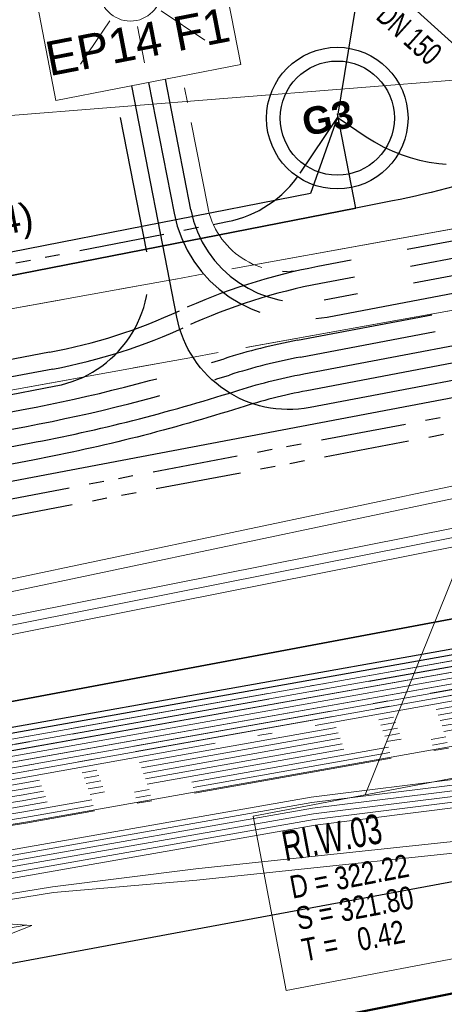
# Model space of a CAD drawing. Extents: x 3503739 to 3504470, y 5375172 to 5375561.
# Tile 75 of 142: x 3504190.17 to 3504193.89, y 5375380.83 to 5375389.45. Entities that reach past the tile are written whole.
import ezdxf

# ---------------------------------------------------------------- set-up
doc = ezdxf.new("R2010")
doc.units = 0
doc.header["$MEASUREMENT"] = 0
for name, pattern in [('2', [3.4, 1.2, -0.5, 1.2, -0.5]), ('202', [2.64, 1.75, -0.38, 0.13, -0.38]), ('237', [1.5, 0.75, -0.18, 0.13, -0.13, 0.13, -0.18]), ('38', [5.5, 4, -0.5, 0.5, -0.5]), ('4', [6, 2.5, -0.5, 2.5, -0.5]), ('85', [2.7501, 2.0001, -0.25, 0.25, -0.25])]:
    doc.linetypes.add(name, pattern=pattern)
for name, color, linetype in [('1WB_LICHT_KSR', 7, 'Continuous'), ('4WB_BESTAND_1_BA', 7, 'Continuous'), ('4WB_G_LEITUNG', 7, 'Continuous'), ('4WB_KANALISATION', 7, 'Continuous'), ('4WB_WV_LEITUNG', 7, 'Continuous'), ('4WP_KANCAD', 7, 'Continuous'), ('_4WP_DB_KAB_ABBR', 7, 'Continuous'), ('_4WP_KANCAD', 7, 'Continuous'), ('_4WP_KANCAD-T', 7, 'Continuous'), ('_4WP_LICHT-KSR', 7, 'Continuous'), ('_4WP_LICHT-LAMPE', 7, 'Continuous'), ('_4WP_NEUEGRENZE', 7, 'Continuous'), ('_4WP_STADT_BEW_S', 7, 'Continuous'), ('_4WP_STADT_DATEN', 7, 'Continuous'), ('_4WP_STADT_FTT1', 7, 'Continuous'), ('_4WP_STADT_KLEIN', 7, 'Continuous'), ('_4WP_STADT_LSA', 7, 'Continuous'), ('_4WP_STADT_RESER', 7, 'Continuous'), ('_4WP_STADT_STROM', 7, 'Continuous'), ('BHM_BAUM_NEU', 7, 'Continuous'), ('K_FLURSTUECKE', 7, 'Continuous'), ('ST_KABELQUERSCHN', 7, 'Continuous'), ('V_GEB_UDE', 7, 'Continuous')]:
    doc.layers.add(name, color=color, linetype=linetype)
doc.styles.add('151', font='TXT', dxfattribs={"width": 0.7, "height": 0.2})
doc.styles.add('152', font='TXT', dxfattribs={"width": 0.7, "height": 0.26})
doc.styles.add('153', font='TXT', dxfattribs={"width": 0.8, "height": 0.2})
doc.styles.add('431', font='ARIAL.TTF', dxfattribs={"height": 0.3})
doc.styles.add('546', font='ARIALBD.TTF', dxfattribs={"height": 0.24})
doc.styles.add('55', font='ARIAL.TTF', dxfattribs={"height": 0.24})

# ---------------------------------------------------------------- blocks, each defined once
blk = doc.blocks.new('WP_LP-1020')
at = {"color": 7, "linetype": 'Continuous', "lineweight": 20}
for p, q in [((-0.8253, 0.8253), (0.8253, 0.8253)), ((-0.8253, -0.8253), (-0.8253, 0.8253)), ((0.8253, -0.8253), (0.8253, 0.8253)), ((-0.8253, -0.8253), (0.8253, -0.8253))]:
    blk.add_line(p, q, dxfattribs=at)
at = {"color": 1, "linetype": 'Continuous', "lineweight": 9}
for p, q in [((0, 0.324962), (0, 0.649924)), ((0, 0.649924), (0, 0.324962)), ((-0.554739, 0.55475), (-0.229777, 0.229788)), ((0.229777, 0.229788), (0.554739, 0.55475)), ((0.229777, 0.229788), (0.554739, 0.55475)), ((-0.324962, 0), (-0.649924, 0)), ((-0.324962, 0), (-0.649924, 0)), ((0.324962, 0), (0.649924, 0)), ((-0.229777, -0.229777), (-0.554739, -0.554739)), ((-0.229777, -0.229777), (-0.554739, -0.554739)), ((0.229777, -0.229777), (0.554739, -0.554739)), ((0.229777, -0.229777), (0.554739, -0.554739)), ((0, -0.324962), (0, -0.649924)), ((0, -0.324962), (0, -0.649924))]:
    blk.add_line(p, q, dxfattribs=at)
at = {"color": 7, "linetype": 'Continuous', "lineweight": 20}
blk.add_circle((0, 0), 0.272749, dxfattribs=at)
blk = doc.blocks.new('PFEIL')
at = {"color": 7, "linetype": 'Continuous', "lineweight": 9}
blk.add_line((-0.001996, 0.004989), (-0.001996, 0.975555), dxfattribs=at)
blk.add_lwpolyline([(0.002993, 1), (0.110751, 0.501122), (-0.113245, 0.501122), (0.002993, 1)], dxfattribs=at)

msp = doc.modelspace()

# ---------------------------------------------------------------- linework, layer by layer
at = {"layer": '1WB_LICHT_KSR', "color": 190, "linetype": 'Continuous', "lineweight": 30}
for points in [[(3504211.4824, 5375387.7466), (3504204.0934, 5375386.6366), (3504200.3614, 5375386.0066), (3504198.3854, 5375385.6536), (3504197.5294, 5375385.5016), (3504197.1274, 5375385.4026), (3504196.9034, 5375385.2666), (3504196.1974, 5375384.7666), (3504195.3764, 5375384.1996), (3504194.9284, 5375384.1136), (3504190.0904, 5375383.2516), (3504184.3304, 5375382.3116), (3504178.0604, 5375381.3466), (3504170.8864, 5375379.9966), (3504166.1114, 5375379.2666), (3504160.8294, 5375378.3666), (3504155.1984, 5375377.0766), (3504137.9034, 5375373.7066), (3504132.9824, 5375372.7966), (3504109.3464, 5375368.2866), (3504102.6634, 5375366.9866), (3504097.0254, 5375367.8766), (3504085.0134, 5375369.5566)], [(3504211.4894, 5375387.6976), (3504204.1014, 5375386.5876), (3504200.3694, 5375385.9576), (3504199.8784, 5375385.8696), (3504198.3944, 5375385.6046), (3504197.5394, 5375385.4526), (3504197.1464, 5375385.3556), (3504196.9304, 5375385.2246), (3504196.2264, 5375384.7256), (3504195.3964, 5375384.1526), (3504194.9374, 5375384.0646), (3504190.0984, 5375383.2026), (3504184.3394, 5375382.2626), (3504178.0694, 5375381.2976), (3504170.8944, 5375379.9476), (3504166.1194, 5375379.2176), (3504160.8394, 5375378.3176), (3504155.2094, 5375377.0276), (3504137.9134, 5375373.6576), (3504132.9914, 5375372.7476), (3504109.3554, 5375368.2376)]]:
    msp.add_lwpolyline(points, dxfattribs=at)
at = {"layer": '4WB_BESTAND_1_BA', "color": 116, "linetype": 'Continuous', "lineweight": 9}
for points in [[(3504109.3634, 5375368.1886), (3504133.0004, 5375372.6986), (3504137.9244, 5375373.6086), (3504155.2214, 5375376.9786), (3504160.8964, 5375378.2766), (3504166.1274, 5375379.1696), (3504170.9014, 5375379.8996), (3504178.0794, 5375381.2496), (3504184.3504, 5375382.2146), (3504190.1054, 5375383.1546), (3504194.9464, 5375384.0156), (3504195.4174, 5375384.1056), (3504196.2564, 5375384.6846), (3504196.9564, 5375385.1826), (3504197.1644, 5375385.3076), (3504197.5484, 5375385.4036), (3504198.4034, 5375385.5556), (3504199.8874, 5375385.8206), (3504200.3764, 5375385.9096), (3504204.1094, 5375386.5396), (3504211.4964, 5375387.6496)], [(3504109.3724, 5375368.1396), (3504133.0094, 5375372.6496), (3504137.9344, 5375373.5596), (3504155.2324, 5375376.9296), (3504160.8594, 5375378.2196), (3504166.1354, 5375379.1206), (3504170.9094, 5375379.8506), (3504178.0884, 5375381.2006), (3504184.3594, 5375382.1656), (3504190.1134, 5375383.1056), (3504194.9554, 5375383.9666), (3504195.4374, 5375384.0586), (3504196.2854, 5375384.6436), (3504196.9834, 5375385.1406), (3504197.1834, 5375385.2606), (3504197.5584, 5375385.3546), (3504198.4124, 5375385.5066), (3504199.8964, 5375385.7716), (3504200.3844, 5375385.8606), (3504204.1174, 5375386.4906), (3504211.5034, 5375387.6006)], [(3504161.9564, 5375382.5326), (3504162.6064, 5375378.9646), (3504162.8254, 5375378.6576), (3504163.1634, 5375378.5616), (3504166.1434, 5375379.0716), (3504170.9174, 5375379.8016), (3504178.0974, 5375381.1516), (3504184.3684, 5375382.1166), (3504190.1214, 5375383.0566), (3504194.9644, 5375383.9176), (3504195.4574, 5375384.0116), (3504196.3144, 5375384.6026), (3504197.0104, 5375385.0986), (3504197.2024, 5375385.2136), (3504197.5684, 5375385.3056), (3504198.4214, 5375385.4576), (3504199.9054, 5375385.7226), (3504200.3924, 5375385.8116), (3504204.1254, 5375386.4416), (3504211.5104, 5375387.5516)], [(3504211.5244, 5375387.4516), (3504204.1414, 5375386.3416), (3504200.4104, 5375385.7116), (3504199.9234, 5375385.6246), (3504198.4394, 5375385.3596), (3504197.5904, 5375385.2076), (3504197.2424, 5375385.1216), (3504197.0664, 5375385.0146), (3504196.3704, 5375384.5206), (3504195.4954, 5375383.9176), (3504194.9824, 5375383.8196), (3504190.1394, 5375382.9566), (3504184.3824, 5375382.0166), (3504178.1134, 5375381.0516), (3504170.9354, 5375379.7016), (3504166.1594, 5375378.9716), (3504160.9364, 5375378.0806), (3504155.2634, 5375376.7826), (3504137.9624, 5375373.4126), (3504133.0364, 5375372.5026), (3504109.4014, 5375367.9926)], [(3504211.5314, 5375387.4026), (3504204.1494, 5375386.2926), (3504200.4184, 5375385.6626), (3504199.9324, 5375385.5756), (3504198.4484, 5375385.3106), (3504197.6004, 5375385.1586), (3504197.2614, 5375385.0746), (3504197.0934, 5375384.9726), (3504196.3994, 5375384.4796), (3504195.5154, 5375383.8706), (3504194.9914, 5375383.7706), (3504190.1474, 5375382.9076), (3504184.3914, 5375381.9676), (3504178.1224, 5375381.0026), (3504170.9434, 5375379.6526), (3504166.1674, 5375378.9226), (3504160.8994, 5375378.0236), (3504155.2744, 5375376.7336), (3504137.9724, 5375373.3636), (3504133.0454, 5375372.4536), (3504109.4104, 5375367.9436)], [(3504211.5384, 5375387.3536), (3504204.1574, 5375386.2436), (3504200.4264, 5375385.6136), (3504199.9414, 5375385.5266), (3504198.4574, 5375385.2616), (3504197.6104, 5375385.1096), (3504197.2804, 5375385.0276), (3504197.1204, 5375384.9306), (3504196.4284, 5375384.4386), (3504195.5354, 5375383.8236), (3504195.0004, 5375383.7216), (3504190.1554, 5375382.8586), (3504184.4004, 5375381.9186), (3504178.1314, 5375380.9536), (3504170.9514, 5375379.6036), (3504166.1754, 5375378.8736), (3504163.1534, 5375378.3576), (3504162.7034, 5375378.4836), (3504162.4184, 5375378.8846), (3504161.7604, 5375382.4966), (3504161.9564, 5375382.5326)]]:
    msp.add_lwpolyline(points, dxfattribs=at)
at = {"layer": '4WB_BESTAND_1_BA', "color": 250, "linetype": '202', "lineweight": 20}
for points in [[(3504211.4964, 5375387.6486), (3504204.1094, 5375386.5386), (3504200.3774, 5375385.9086), (3504199.8874, 5375385.8206), (3504198.4034, 5375385.5556), (3504197.5494, 5375385.4036), (3504197.1654, 5375385.3086), (3504196.9574, 5375385.1826), (3504196.2554, 5375384.6846), (3504195.4164, 5375384.1056), (3504194.9464, 5375384.0156), (3504190.1064, 5375383.1536), (3504184.3484, 5375382.2136), (3504178.0784, 5375381.2486), (3504170.9024, 5375379.8986), (3504166.1274, 5375379.1686), (3504160.8494, 5375378.2686), (3504155.2204, 5375376.9786), (3504137.9234, 5375373.6086), (3504133.0004, 5375372.6986), (3504109.3644, 5375368.1886)], [(3504211.5034, 5375387.5996), (3504204.1174, 5375386.4896), (3504200.3854, 5375385.8596), (3504199.8964, 5375385.7716), (3504198.4124, 5375385.5066), (3504197.5594, 5375385.3546), (3504197.1844, 5375385.2616), (3504196.9844, 5375385.1406), (3504196.2844, 5375384.6436), (3504195.4364, 5375384.0586), (3504194.9554, 5375383.9666), (3504190.1144, 5375383.1046), (3504184.3574, 5375382.1646), (3504178.0874, 5375381.1996), (3504170.9104, 5375379.8496), (3504166.1354, 5375379.1196), (3504160.8594, 5375378.2196), (3504155.2314, 5375376.9296), (3504137.9334, 5375373.5596), (3504133.0094, 5375372.6496), (3504109.3734, 5375368.1396)], [(3504084.9574, 5375369.1566), (3504096.9694, 5375367.4846), (3504102.6714, 5375366.5786), (3504109.1234, 5375367.8356), (3504109.4184, 5375367.8946), (3504133.0544, 5375372.4046), (3504137.9834, 5375373.3146), (3504155.2824, 5375376.6846), (3504166.1874, 5375378.8256), (3504170.9604, 5375379.5556), (3504178.1414, 5375380.9056), (3504184.4114, 5375381.8706), (3504190.1624, 5375382.8106), (3504195.5294, 5375383.7676), (3504196.4964, 5375384.3016), (3504197.1864, 5375384.9106), (3504197.5994, 5375385.1586), (3504200.1344, 5375385.6136), (3504200.4174, 5375385.6636), (3504204.1494, 5375386.2936), (3504211.5314, 5375387.4036)], [(3504211.5384, 5375387.3546), (3504204.1574, 5375386.2446), (3504200.4254, 5375385.6146), (3504200.1434, 5375385.5646), (3504197.6174, 5375385.1106), (3504197.2164, 5375384.8696), (3504196.5254, 5375384.2606), (3504195.5464, 5375383.7196), (3504190.1704, 5375382.7616), (3504184.4204, 5375381.8216), (3504178.1504, 5375380.8566), (3504170.9684, 5375379.5066), (3504166.1964, 5375378.7766), (3504155.2924, 5375376.6356), (3504137.9934, 5375373.2656), (3504133.0634, 5375372.3556), (3504109.4274, 5375367.8456), (3504109.1334, 5375367.7866), (3504102.6724, 5375366.5276), (3504096.9624, 5375367.4356), (3504084.9504, 5375369.1066)], [(3504211.5524, 5375387.2566), (3504204.1734, 5375386.1466), (3504200.4414, 5375385.5166), (3504200.1664, 5375385.4676), (3504197.6534, 5375385.0146), (3504197.2764, 5375384.7876), (3504196.5834, 5375384.1786), (3504195.5804, 5375383.6236), (3504190.1864, 5375382.6636), (3504184.4384, 5375381.7236), (3504178.1684, 5375380.7586), (3504170.9844, 5375379.4086), (3504166.2144, 5375378.6786), (3504155.3124, 5375376.5376), (3504138.0134, 5375373.1676), (3504133.0814, 5375372.2576), (3504109.4454, 5375367.7476), (3504109.1534, 5375367.6886), (3504102.6744, 5375366.4256), (3504096.9484, 5375367.3376), (3504084.9364, 5375369.0066)], [(3504211.5454, 5375387.3056), (3504204.1654, 5375386.1956), (3504200.4334, 5375385.5656), (3504200.1514, 5375385.5156), (3504197.6354, 5375385.0626), (3504197.2464, 5375384.8286), (3504196.5544, 5375384.2196), (3504195.5634, 5375383.6716), (3504190.1784, 5375382.7126), (3504184.4294, 5375381.7726), (3504178.1594, 5375380.8076), (3504170.9764, 5375379.4576), (3504166.2054, 5375378.7276), (3504155.3024, 5375376.5866), (3504138.0034, 5375373.2166), (3504133.0724, 5375372.3066), (3504109.4364, 5375367.7966), (3504109.1434, 5375367.7376), (3504102.6734, 5375366.4766), (3504096.9554, 5375367.3866), (3504084.9434, 5375369.0566)], [(3504211.5664, 5375387.1586), (3504204.1894, 5375386.0486), (3504200.4574, 5375385.4186), (3504197.6894, 5375384.9186), (3504197.3364, 5375384.7056), (3504196.6414, 5375384.0966), (3504195.6144, 5375383.5276), (3504190.2024, 5375382.5656), (3504184.4564, 5375381.6256), (3504178.1864, 5375380.6606), (3504171.0004, 5375379.3106), (3504166.2324, 5375378.5806), (3504155.3324, 5375376.4396), (3504138.0334, 5375373.0696), (3504133.0994, 5375372.1596), (3504109.4634, 5375367.6496), (3504109.1734, 5375367.5906), (3504102.6764, 5375366.3236), (3504096.9344, 5375367.2396), (3504084.9224, 5375368.9066)], [(3504211.5594, 5375387.2076), (3504204.1814, 5375386.0976), (3504200.4494, 5375385.4676), (3504200.1694, 5375385.4176), (3504197.6714, 5375384.9666), (3504197.3064, 5375384.7466), (3504196.6124, 5375384.1376), (3504195.5974, 5375383.5756), (3504190.1944, 5375382.6146), (3504184.4474, 5375381.6746), (3504178.1774, 5375380.7096), (3504170.9924, 5375379.3596), (3504166.2234, 5375378.6296), (3504155.3224, 5375376.4886), (3504138.0234, 5375373.1186), (3504133.0904, 5375372.2086), (3504109.4544, 5375367.6986), (3504109.1634, 5375367.6396), (3504102.6754, 5375366.3746), (3504096.9414, 5375367.2886), (3504084.9294, 5375368.9566)], [(3504211.5454, 5375386.9536), (3504203.6244, 5375385.7156), (3504203.2274, 5375385.6756), (3504202.8454, 5375385.3756), (3504201.9564, 5375384.6516), (3504201.4684, 5375384.5046), (3504199.8004, 5375384.2956), (3504198.1244, 5375384.0856), (3504196.0054, 5375383.5466), (3504190.2104, 5375382.5166), (3504184.4654, 5375381.5766), (3504178.2254, 5375380.4356), (3504175.1484, 5375379.8406), (3504166.1644, 5375378.3006), (3504155.4064, 5375376.1406), (3504138.0754, 5375372.8446), (3504137.1724, 5375372.6776), (3504133.6404, 5375372.0186), (3504122.1584, 5375369.8406), (3504109.5014, 5375367.4466), (3504107.9074, 5375367.1406), (3504102.7524, 5375366.1606), (3504096.5374, 5375367.0756), (3504085.4294, 5375368.6756)], [(3504211.5534, 5375386.9036), (3504203.6314, 5375385.6666), (3504203.2474, 5375385.6266), (3504202.8764, 5375385.3366), (3504201.9804, 5375384.6066), (3504201.4834, 5375384.4566), (3504200.7984, 5375384.3696), (3504199.8064, 5375384.2456), (3504198.1334, 5375384.0366), (3504196.0164, 5375383.4976), (3504190.2184, 5375382.4676), (3504184.4744, 5375381.5276), (3504178.2344, 5375380.3866), (3504175.1574, 5375379.7916), (3504166.1734, 5375378.2516), (3504155.4164, 5375376.0916), (3504138.0844, 5375372.7956), (3504137.1814, 5375372.6286), (3504133.6494, 5375371.9696), (3504122.1674, 5375369.7916)], [(3504211.5604, 5375386.8546), (3504203.6374, 5375385.6166), (3504203.2664, 5375385.5786), (3504202.9074, 5375385.2976), (3504202.0044, 5375384.5616), (3504201.4974, 5375384.4086), (3504200.8044, 5375384.3196), (3504199.8124, 5375384.1956), (3504198.1424, 5375383.9876), (3504196.0274, 5375383.4486), (3504190.2264, 5375382.4186), (3504184.4834, 5375381.4786), (3504178.2434, 5375380.3376), (3504175.1664, 5375379.7426), (3504166.1824, 5375378.2026), (3504155.4264, 5375376.0426), (3504138.0934, 5375372.7466), (3504137.1904, 5375372.5796), (3504133.6584, 5375371.9206), (3504122.1764, 5375369.7426), (3504109.5194, 5375367.3486), (3504107.9254, 5375367.0426), (3504105.6834, 5375366.6156)], [(3504197.2884, 5375385.0886), (3504197.0924, 5375384.9726), (3504196.3934, 5375384.4796), (3504195.4954, 5375383.8636), (3504190.1464, 5375382.9086), (3504184.3934, 5375381.9686), (3504178.1234, 5375381.0036), (3504170.9444, 5375379.6536), (3504166.1694, 5375378.9236), (3504155.2624, 5375376.7826), (3504137.9634, 5375373.4126), (3504133.0364, 5375372.5026), (3504109.4004, 5375367.9926), (3504109.1034, 5375367.9336), (3504102.6694, 5375366.6806), (3504096.9834, 5375367.5826), (3504084.9714, 5375369.2566)], [(3504197.3144, 5375385.0456), (3504197.1194, 5375384.9306), (3504196.4214, 5375384.4386), (3504195.5124, 5375383.8156), (3504190.1544, 5375382.8596), (3504184.4024, 5375381.9196), (3504178.1324, 5375380.9546), (3504170.9524, 5375379.6046), (3504166.1784, 5375378.8746), (3504155.2724, 5375376.7336), (3504137.9734, 5375373.3636), (3504133.0454, 5375372.4536), (3504109.4094, 5375367.9436), (3504109.1134, 5375367.8846), (3504102.6704, 5375366.6296), (3504096.9764, 5375367.5336), (3504084.9644, 5375369.2066)]]:
    msp.add_lwpolyline(points, dxfattribs=at)
at = {"layer": '4WB_BESTAND_1_BA', "color": 251, "linetype": 'Continuous', "lineweight": 9}
for points in [[(3504211.5104, 5375387.5506), (3504204.1254, 5375386.4406), (3504200.3934, 5375385.8106), (3504199.9054, 5375385.7226), (3504198.4214, 5375385.4576), (3504197.5694, 5375385.3056), (3504197.2034, 5375385.2146), (3504197.0114, 5375385.0986), (3504196.3134, 5375384.6026), (3504195.4564, 5375384.0116), (3504194.9644, 5375383.9176), (3504190.1224, 5375383.0556), (3504184.3664, 5375382.1156), (3504178.0964, 5375381.1506), (3504170.9184, 5375379.8006), (3504166.1434, 5375379.0706), (3504160.9164, 5375378.1786), (3504155.2424, 5375376.8806), (3504137.9434, 5375373.5106), (3504133.0184, 5375372.6006), (3504109.3824, 5375368.0906)], [(3504211.5174, 5375387.5016), (3504204.1334, 5375386.3916), (3504200.4014, 5375385.7616), (3504199.9144, 5375385.6736), (3504198.4304, 5375385.4086), (3504197.5794, 5375385.2566), (3504197.2224, 5375385.1676), (3504197.0384, 5375385.0566), (3504196.3424, 5375384.5616), (3504195.4764, 5375383.9646), (3504194.9734, 5375383.8686), (3504190.1304, 5375383.0066), (3504184.3754, 5375382.0666), (3504178.1054, 5375381.1016), (3504170.9264, 5375379.7516), (3504166.1514, 5375379.0216), (3504160.8794, 5375378.1216), (3504155.2534, 5375376.8316), (3504137.9534, 5375373.4616), (3504133.0274, 5375372.5516), (3504109.3914, 5375368.0416)], [(3504161.8584, 5375382.5146), (3504162.5124, 5375378.9246), (3504162.7644, 5375378.5706), (3504163.1584, 5375378.4596), (3504166.1594, 5375378.9726), (3504170.9344, 5375379.7026), (3504178.1144, 5375381.0526), (3504184.3844, 5375382.0176), (3504190.1384, 5375382.9576), (3504194.9824, 5375383.8196), (3504195.4964, 5375383.9176), (3504196.3714, 5375384.5206), (3504197.0654, 5375385.0146), (3504197.2414, 5375385.1206), (3504197.5894, 5375385.2076), (3504198.4394, 5375385.3596), (3504199.9234, 5375385.6246), (3504200.4094, 5375385.7126), (3504204.1414, 5375386.3426), (3504211.5244, 5375387.4526)]]:
    msp.add_lwpolyline(points, dxfattribs=at)
at = {"layer": '4WB_BESTAND_1_BA', "color": 35, "linetype": 'Continuous', "lineweight": 9}
msp.add_lwpolyline([(3504211.5594, 5375386.8646), (3504203.6374, 5375385.6266), (3504203.2624, 5375385.5896), (3504202.9004, 5375385.3046), (3504202.0004, 5375384.5706), (3504201.4954, 5375384.4176), (3504200.8044, 5375384.3296), (3504199.8104, 5375384.2056), (3504198.1414, 5375383.9966), (3504196.0254, 5375383.4576), (3504190.2234, 5375382.4276), (3504184.4804, 5375381.4876), (3504178.2424, 5375380.3466), (3504175.1654, 5375379.7516), (3504166.1814, 5375378.2116), (3504155.4244, 5375376.0516), (3504138.0924, 5375372.7556), (3504137.1894, 5375372.5886), (3504133.6574, 5375371.9296), (3504122.1754, 5375369.7516)], dxfattribs=at)
at = {"layer": '4WB_BESTAND_1_BA', "color": 7, "linetype": 'Continuous', "lineweight": 9}
for points in [[(3504211.5954, 5375386.3056), (3504204.3054, 5375385.0946), (3504203.8484, 5375384.9726), (3504203.4784, 5375384.7776), (3504202.2384, 5375383.5556), (3504201.9364, 5375383.3526), (3504201.3434, 5375383.1846), (3504198.6184, 5375382.6156), (3504197.8174, 5375382.5436), (3504195.7664, 5375382.3566), (3504194.8234, 5375382.3466), (3504191.7174, 5375382.0186), (3504190.4614, 5375381.8606), (3504184.5584, 5375380.9006), (3504178.6454, 5375379.8206)], [(3504211.6104, 5375386.2066), (3504204.3264, 5375384.9966), (3504203.8854, 5375384.8786), (3504203.5384, 5375384.6956), (3504202.3024, 5375383.4776), (3504201.9794, 5375383.2606), (3504201.3674, 5375383.0876), (3504198.6384, 5375382.5176), (3504197.8264, 5375382.4436), (3504195.7714, 5375382.2566), (3504194.8294, 5375382.2466), (3504191.7274, 5375381.9196), (3504190.4694, 5375381.8116), (3504184.5674, 5375380.8516), (3504178.6544, 5375379.7716)], [(3504198.3274, 5375383.4636), (3504197.8974, 5375383.4126), (3504194.9894, 5375382.9276), (3504192.7264, 5375382.6466), (3504178.5834, 5375380.1646), (3504177.3804, 5375379.9546), (3504175.7964, 5375379.6246), (3504170.9224, 5375378.6056), (3504166.2334, 5375377.9456), (3504163.0094, 5375377.2746), (3504161.0454, 5375376.8946), (3504155.5014, 5375375.7436), (3504154.9304, 5375375.6366), (3504137.2324, 5375372.3536), (3504133.7014, 5375371.6886), (3504122.2194, 5375369.5186), (3504108.5074, 5375366.9486), (3504107.6824, 5375366.7946), (3504102.8314, 5375365.8946), (3504096.3074, 5375366.7886), (3504085.3934, 5375368.4186)], [(3504085.3794, 5375368.3206), (3504096.2934, 5375366.6906), (3504102.8334, 5375365.7926), (3504107.7004, 5375366.6966), (3504108.5254, 5375366.8506), (3504122.2374, 5375369.4206), (3504133.7194, 5375371.5906), (3504137.2504, 5375372.2556), (3504154.9484, 5375375.5386), (3504155.5214, 5375375.6456), (3504161.0654, 5375376.7966), (3504163.0294, 5375377.1766), (3504166.2514, 5375377.8476), (3504170.9404, 5375378.5076), (3504175.8164, 5375379.5266), (3504177.3984, 5375379.8566), (3504178.6014, 5375380.0666), (3504192.7404, 5375382.5486), (3504195.0034, 5375382.8296), (3504197.9114, 5375383.3126), (3504198.3394, 5375383.3636)], [(3504198.3334, 5375383.4136), (3504197.9044, 5375383.3626), (3504194.9964, 5375382.8786), (3504192.7334, 5375382.5976), (3504178.5924, 5375380.1156), (3504177.3894, 5375379.9056), (3504175.8064, 5375379.5756), (3504170.9314, 5375378.5566), (3504166.2424, 5375377.8966), (3504163.0194, 5375377.2256), (3504161.0554, 5375376.8456), (3504155.5114, 5375375.6946), (3504154.9394, 5375375.5876), (3504137.2414, 5375372.3046), (3504133.7104, 5375371.6396), (3504122.2284, 5375369.4696), (3504108.5164, 5375366.8996), (3504107.6914, 5375366.7456), (3504102.8324, 5375365.8436), (3504096.3004, 5375366.7396), (3504085.3864, 5375368.3696)], [(3504085.3654, 5375368.2226), (3504096.2794, 5375366.5926), (3504102.8354, 5375365.6906), (3504107.7184, 5375366.5986), (3504108.5434, 5375366.7526), (3504122.2554, 5375369.3226), (3504133.7374, 5375371.4926), (3504137.2684, 5375372.1576), (3504154.9664, 5375375.4406), (3504155.5414, 5375375.5476), (3504161.0854, 5375376.6986), (3504163.0494, 5375377.0786), (3504166.2694, 5375377.7496), (3504170.9584, 5375378.4096), (3504175.8364, 5375379.4286), (3504177.4164, 5375379.7586), (3504178.6194, 5375379.9686), (3504192.7544, 5375382.4506), (3504195.0174, 5375382.7316), (3504197.9254, 5375383.2126), (3504198.3514, 5375383.2636)], [(3504198.3454, 5375383.3136), (3504197.9184, 5375383.2626), (3504195.0104, 5375382.7806), (3504192.7474, 5375382.4996), (3504178.6104, 5375380.0176), (3504177.4074, 5375379.8076), (3504175.8264, 5375379.4776), (3504170.9494, 5375378.4586), (3504166.2604, 5375377.7986), (3504163.0394, 5375377.1276), (3504161.0754, 5375376.7476), (3504155.5314, 5375375.5966), (3504154.9574, 5375375.4896), (3504137.2594, 5375372.2066), (3504133.7284, 5375371.5416), (3504122.2464, 5375369.3716), (3504108.5344, 5375366.8016), (3504107.7094, 5375366.6476), (3504102.8344, 5375365.7416), (3504096.2864, 5375366.6416), (3504085.3724, 5375368.2716)], [(3504085.3584, 5375368.1736), (3504096.2724, 5375366.5436), (3504102.8364, 5375365.6396), (3504107.7274, 5375366.5496), (3504108.5524, 5375366.7036), (3504122.2644, 5375369.2736), (3504133.7464, 5375371.4436), (3504137.2774, 5375372.1086), (3504154.9754, 5375375.3916), (3504155.5514, 5375375.4986), (3504161.0954, 5375376.6496), (3504163.0594, 5375377.0296), (3504166.2784, 5375377.7006), (3504170.9674, 5375378.3606), (3504175.8464, 5375379.3796), (3504177.4254, 5375379.7096), (3504178.6284, 5375379.9196), (3504192.7614, 5375382.4016), (3504195.0244, 5375382.6826), (3504197.9324, 5375383.1626), (3504198.3574, 5375383.2136)]]:
    msp.add_lwpolyline(points, dxfattribs=at)
at = {"layer": '4WB_G_LEITUNG', "color": 6, "linetype": 'Continuous', "lineweight": 20}
for points in [[(3504246.9744, 5375392.8416), (3504246.6993, 5375392.8316), (3504242.1188, 5375392.6516), (3504234.7709, 5375392.2315), (3504230.3822, 5375391.9112), (3504223.2061, 5375390.2702), (3504222.9919, 5375390.2209), (3504211.0331, 5375388.771), (3504204.9359, 5375387.6406), (3504199.2373, 5375386.4805), (3504187.555, 5375384.0206), (3504175.8555, 5375381.9507), (3504164.039, 5375379.7006), (3504152.23, 5375377.3706), (3504140.4226, 5375375.1606), (3504134.9316, 5375373.991), (3504133.7011, 5375373.8511), (3504132.5463, 5375373.6709), (3504120.9844, 5375371.6007), (3504109.253, 5375369.3506), (3504103.1612, 5375368.1722), (3504097.3967, 5375368.8212), (3504085.4938, 5375370.661)], [(3504085.477, 5375370.5523), (3504097.3821, 5375368.7121), (3504103.1656, 5375368.061), (3504109.2738, 5375369.2426), (3504121.0045, 5375371.4925), (3504132.5645, 5375373.5624), (3504133.7158, 5375373.7421), (3504134.9493, 5375373.8823), (3504140.4442, 5375375.0527), (3504152.2508, 5375377.2626), (3504164.0599, 5375379.5926), (3504175.8754, 5375381.8425), (3504187.5759, 5375383.9126), (3504199.2596, 5375386.3728), (3504204.9569, 5375387.5326), (3504211.0498, 5375388.6622), (3504223.0109, 5375390.1124), (3504223.2307, 5375390.163), (3504230.3986, 5375391.8021), (3504234.778, 5375392.1217), (3504242.1241, 5375392.5417), (3504246.7035, 5375392.7217), (3504246.9784, 5375392.7317)]]:
    msp.add_lwpolyline(points, dxfattribs=at)
at = {"layer": '4WB_KANALISATION', "color": 7, "linetype": '85', "lineweight": 13}
for p, q in [((3504154.1482, 5375380.4093), (3504206.8509, 5375389.9554)), ((3504154.2729, 5375379.7205), (3504206.9756, 5375389.2666))]:
    msp.add_line(p, q, dxfattribs=at)
at = {"layer": '4WB_WV_LEITUNG', "color": 4, "linetype": 'Continuous', "lineweight": 20}
for points in [[(3504162.836, 5375379.1753), (3504175.086, 5375381.4253), (3504186.8814, 5375383.5952), (3504198.6327, 5375385.9251), (3504204.2574, 5375387.071), (3504204.6684, 5375387.155)], [(3504204.6844, 5375387.0766), (3504204.2734, 5375386.9926), (3504198.6484, 5375385.8466), (3504186.8964, 5375383.5166), (3504175.1004, 5375381.3466), (3504162.8504, 5375379.0966)], [(3504162.8649, 5375379.0179), (3504175.1149, 5375381.2679), (3504186.9114, 5375383.438), (3504198.6642, 5375385.7682), (3504204.2894, 5375386.9142), (3504204.7004, 5375386.9982)]]:
    msp.add_lwpolyline(points, dxfattribs=at)
at = {"layer": '4WP_KANCAD', "color": 7, "linetype": '38', "lineweight": 13}
for p, q in [((3504154.1482, 5375380.4093), (3504206.8509, 5375389.9554)), ((3504154.2729, 5375379.7205), (3504206.9756, 5375389.2666))]:
    msp.add_line(p, q, dxfattribs=at)
at = {"layer": '_4WP_DB_KAB_ABBR', "color": 30, "linetype": 'Continuous', "lineweight": 30}
msp.add_lwpolyline([(3504420.4946, 5375403.7316), (3504413.6551, 5375409.9879), (3504406.374, 5375416.8343), (3504397.0011, 5375418.41), (3504393.7829, 5375418.578), (3504390.8301, 5375418.4491), (3504388.9831, 5375418.1998), (3504379.7082, 5375416.4705), (3504376.1342, 5375415.794), (3504359.7279, 5375412.4472), (3504332.0048, 5375407.3546), (3504301.4858, 5375401.4031), (3504264.2321, 5375394.5601), (3504239.2913, 5375390.4386), (3504216.7671, 5375386.1858), (3504199.6597, 5375382.9596), (3504171.801, 5375377.8003)], dxfattribs=at)
at = {"layer": '_4WP_KANCAD', "color": 1, "linetype": 'Continuous', "lineweight": 13}
msp.add_lwpolyline([(3504192.2013, 5375391.2699), (3504192.3001, 5375390.7542), (3504195.8267, 5375387.5693)], dxfattribs=at)
at = {"layer": '_4WP_KANCAD-T', "color": 1, "linetype": 'Continuous', "lineweight": 20}
msp.add_line((3504194.101, 5375384.903), (3504193.2022, 5375382.6666), dxfattribs=at)
at = {"layer": '_4WP_KANCAD-T', "color": 7, "linetype": 'Continuous', "lineweight": 13}
msp.add_lwpolyline([(3504192.2197, 5375382.4803), (3504194.1847, 5375382.8529), (3504194.4742, 5375381.3261), (3504192.5092, 5375380.9535), (3504192.2197, 5375382.4803)], dxfattribs=at)
at = {"layer": '_4WP_KANCAD-T', "color": 1, "linetype": 'Continuous', "lineweight": 20}
msp.add_lwpolyline([(3504192.2197, 5375382.4803), (3504194.1847, 5375382.8529), (3504194.4742, 5375381.3261), (3504192.5092, 5375380.9535), (3504192.2197, 5375382.4803)], dxfattribs=at)
at = {"layer": '_4WP_LICHT-KSR', "color": 190, "linetype": '2', "lineweight": 30}
for points in [[(3504191.3037, 5375388.903), (3504191.5263, 5375387.7595, 0.412723), (3504192.869, 5375386.8493), (3504194.8323, 5375387.221, 0.092616), (3504196.338, 5375387.8082, -0.02069), (3504197.8329, 5375388.6545, -0.072913), (3504199.5614, 5375389.2432), (3504199.8059, 5375389.2883)], [(3504179.551, 5375384.6916, -0.090308), (3504181.3425, 5375384.6961, 0.091435), (3504183.156, 5375384.7048), (3504190.2054, 5375386.0396, 0.030307), (3504191.9667, 5375386.4851, -0.030307), (3504192.6067, 5375386.6469), (3504194.8602, 5375387.0736, 0.092616), (3504196.4173, 5375387.6809, -0.02069), (3504197.9013, 5375388.5211, -0.072913), (3504199.5886, 5375389.0957), (3504199.8345, 5375389.1411)], [(3504179.551, 5375384.6916, -0.071995), (3504181.5549, 5375384.7696, 0.073119), (3504183.0083, 5375384.8295), (3504190.4912, 5375386.2464, 0.415706), (3504191.2867, 5375387.42), (3504191.0092, 5375388.8456)]]:
    msp.add_lwpolyline(points, format="xyb", dxfattribs=at)
at = {"layer": '_4WP_NEUEGRENZE', "color": 7, "linetype": '4', "lineweight": 50}
msp.add_lwpolyline([(3504100.614, 5375362.9722), (3504146.0616, 5375371.5359), (3504145.468, 5375374.7094), (3504168.8828, 5375379.1448), (3504169.4688, 5375376.0325), (3504232.8695, 5375388.699), (3504233.3636, 5375386.0501), (3504241.5001, 5375387.5801), (3504267.4886, 5375392.4669), (3504286.7956, 5375396.0974), (3504304.7567, 5375399.4748), (3504315.022, 5375401.405)], dxfattribs=at)
at = {"layer": '_4WP_STADT_BEW_S', "color": 142, "linetype": 'Continuous', "lineweight": 30}
msp.add_line((3504192.9565, 5375388.5918), (3504192.7234, 5375387.9304), dxfattribs=at)
at = {"layer": '_4WP_STADT_BEW_S', "color": 5, "linetype": 'Continuous', "lineweight": 30}
msp.add_lwpolyline([(3504198.4108, 5375419.1554), (3504200.9942, 5375406.2112), (3504202.5774, 5375399.5696), (3504203.9421, 5375392.5903, -0.417279), (3504202.3426, 5375390.2397), (3504197.5976, 5375389.3633, 0.080285), (3504195.5174, 5375388.6207, -0.07766), (3504193.4393, 5375387.8666), (3504193.1201, 5375387.8042), (3504184.8314, 5375386.1836), (3504163.8643, 5375382.4498, 0.070894)], format="xyb", dxfattribs=at)
at = {"layer": '_4WP_STADT_BEW_S', "color": 35, "linetype": '237', "lineweight": 30}
for points in [[(3504192.9657, 5375388.5936), (3504193.2103, 5375388.429, 0.241284), (3504194.5174, 5375388.273, 0.037114), (3504195.4692, 5375388.7083, -0.080285), (3504197.5795, 5375389.4616), (3504202.3244, 5375390.3381, 0.415097), (3504203.8467, 5375392.5572, -0.412044), (3504204.6376, 5375393.7232), (3504204.9397, 5375393.7823)], [(3504155.7186, 5375381.5127, -0.088812), (3504156.0711, 5375381.5147, 0.089714), (3504157.851, 5375381.5276), (3504158.2677, 5375381.6011, -0.070654), (3504159.2791, 5375381.635, 0.070651), (3504160.2904, 5375381.6688), (3504161.9222, 5375381.9565, 0.070905), (3504162.8805, 5375382.27, -0.070908), (3504163.839, 5375382.5835), (3504183.794, 5375386.1021), (3504184.8122, 5375386.2817), (3504191.9938, 5375387.6858, 0.198912), (3504192.6315, 5375388.1089), (3504192.9565, 5375388.5918)]]:
    msp.add_lwpolyline(points, format="xyb", dxfattribs=at)
at = {"layer": '_4WP_STADT_BEW_S', "color": 142, "linetype": 'Continuous', "lineweight": 30}
msp.add_lwpolyline([(3504192.6773, 5375391.8077), (3504193.1149, 5375389.5694), (3504192.9565, 5375388.5918)], dxfattribs=at)
at = {"layer": '_4WP_STADT_BEW_S', "color": 5, "linetype": 'Continuous', "lineweight": 30}
msp.add_lwpolyline([(3504184.8314, 5375386.1836), (3504184.8314, 5375386.1836), (3504193.1201, 5375387.8042), (3504192.9587, 5375388.6293)], dxfattribs=at)
at = {"layer": '_4WP_STADT_BEW_S', "color": 142, "linetype": 'Continuous', "lineweight": 30}
msp.add_lwpolyline([(3504192.7234, 5375387.9304), (3504187.4738, 5375386.904), (3504184.793, 5375386.3798), (3504172.6074, 5375384.2525), (3504163.8136, 5375382.7173, 0.070922), (3504162.8549, 5375382.4054, -0.070918), (3504161.8962, 5375382.0937), (3504160.2639, 5375381.8087, -0.070631), (3504159.2523, 5375381.7765, 0.070634), (3504158.2405, 5375381.7443), (3504154.8801, 5375381.1577), (3504154.3248, 5375381.3569), (3504152.6906, 5375381.0609), (3504152.207, 5375380.6513), (3504147.7632, 5375379.814, 0.096289), (3504145.99, 5375379.1094, -0.096289), (3504144.1103, 5375378.3625, -0.096289), (3504142.0878, 5375378.3742, 0.096289), (3504140.1798, 5375378.3852), (3504125.6954, 5375375.6561)], format="xyb", dxfattribs=at)
at = {"layer": '_4WP_STADT_BEW_S', "color": 7, "linetype": 'Continuous', "lineweight": 30}
for radius in [0.62, 0.5]:
    msp.add_circle((3504192.9565, 5375388.5918), radius, dxfattribs=at)
at = {"layer": '_4WP_STADT_DATEN', "color": 7, "linetype": 'Continuous', "lineweight": 30}
for points in [[(3504192.7183, 5375386.0574, -0.412722), (3504191.5507, 5375386.8489), (3504191.1565, 5375388.8743)], [(3504198.872, 5375387.9508), (3504198.6268, 5375387.9055, 0.093845), (3504196.736, 5375387.1725, -0.092716), (3504194.9719, 5375386.4841), (3504192.7183, 5375386.0574)], [(3504198.8999, 5375387.8034), (3504198.6541, 5375387.758, 0.093844), (3504196.8153, 5375387.0452, -0.092716), (3504194.9998, 5375386.3367), (3504183.2124, 5375384.1048, -0.075696), (3504181.663, 5375384.049, 0.075696), (3504178.865, 5375383.9481), (3504178.5207, 5375383.8829)]]:
    msp.add_lwpolyline(points, format="xyb", dxfattribs=at)
at = {"layer": '_4WP_STADT_FTT1', "color": 1, "linetype": '2', "lineweight": 30}
for points in [[(3504196.175, 5375416.735), (3504199.6169, 5375399.6398, 0.028652), (3504199.79, 5375398.9781, -0.028296), (3504199.95, 5375398.3684), (3504200.0779, 5375397.7334, 0.02019), (3504200.1931, 5375397.2607, -0.058762), (3504200.2711, 5375396.7834, -0.053118), (3504200.1929, 5375395.5134), (3504199.9595, 5375394.1322, -0.048918), (3504199.8304, 5375393.6566), (3504199.187, 5375391.9625, 0.029582), (3504199.0553, 5375391.5423), (3504198.8276, 5375390.6303, -0.215317), (3504197.5516, 5375389.0159, 0.019684), (3504196.1003, 5375388.1903, -0.092615), (3504194.7486, 5375387.6632), (3504192.7853, 5375387.2914, 0.061034), (3504191.5756, 5375386.9052, -0.061032), (3504190.4354, 5375386.5411), (3504182.9525, 5375385.1242, -0.090994), (3504181.2559, 5375385.1147, 0.098478), (3504179.2702, 5375385.074), (3504178.702, 5375384.9488, -0.033057)], [(3504196.273, 5375416.7552), (3504199.7149, 5375399.6595, 0.028652), (3504199.8852, 5375399.0089, -0.028299), (3504200.0481, 5375398.3882), (3504200.1759, 5375397.7531, 0.019572), (3504200.2924, 5375397.2728, -0.058138), (3504200.371, 5375396.7879, -0.053118), (3504200.2915, 5375395.4967), (3504200.0581, 5375394.1155, -0.048918), (3504199.9238, 5375393.6211), (3504199.2805, 5375391.927, 0.029582), (3504199.1523, 5375391.5181), (3504198.9133, 5375390.5609, -0.214607), (3504197.5699, 5375388.8563, 0.019005), (3504196.1796, 5375388.0629, -0.092615), (3504194.7765, 5375387.5158), (3504192.8132, 5375387.144, 0.061034), (3504191.6382, 5375386.7689, -0.061032), (3504190.4633, 5375386.3937), (3504182.9804, 5375384.9769, -0.090994), (3504181.2296, 5375384.967, 0.098444), (3504179.3031, 5375384.9276), (3504178.7266, 5375384.8007, -0.033334)]]:
    msp.add_lwpolyline(points, format="xyb", dxfattribs=at)
at = {"layer": '_4WP_STADT_FTT1', "color": 1, "linetype": '237', "lineweight": 20}
msp.add_lwpolyline([(3504192.6557, 5375387.2652, -0.420155), (3504191.821, 5375387.8157), (3504191.5982, 5375388.9603)], format="xyb", dxfattribs=at)
at = {"layer": '_4WP_STADT_KLEIN', "color": 3, "linetype": '237', "lineweight": 30}
msp.add_lwpolyline([(3504198.9278, 5375387.656), (3504198.6813, 5375387.6105, 0.093844), (3504196.8946, 5375386.9178, -0.092716), (3504195.0277, 5375386.1894), (3504183.2403, 5375383.9574, -0.075696), (3504181.6458, 5375383.8999, 0.075696), (3504178.8929, 5375383.8007), (3504178.548, 5375383.7354)], format="xyb", dxfattribs=at)
at = {"layer": '_4WP_STADT_LSA', "color": 7, "linetype": '237', "lineweight": 30}
msp.add_lwpolyline([(3504198.9557, 5375387.5086), (3504198.7086, 5375387.463, 0.093844), (3504196.9738, 5375386.7905, -0.092716), (3504195.0556, 5375386.042), (3504183.2682, 5375383.81, -0.075696), (3504181.6285, 5375383.7509, 0.075696), (3504178.9208, 5375383.6533), (3504178.5752, 5375383.5879)], format="xyb", dxfattribs=at)
at = {"layer": '_4WP_STADT_RESER', "color": 7, "linetype": 'Continuous', "lineweight": 30}
for points in [[(3504179.6055, 5375384.3966, -0.090308), (3504181.397, 5375384.4011, 0.091435), (3504183.2105, 5375384.4098), (3504190.2612, 5375385.7448, 0.030307), (3504192.0578, 5375386.1992, -0.030308), (3504192.6625, 5375386.3522), (3504194.916, 5375386.7789, 0.092616), (3504196.5758, 5375387.4261, -0.02069), (3504198.0382, 5375388.2541, -0.072913), (3504199.6431, 5375388.8007), (3504199.8896, 5375388.8462)], [(3504199.9175, 5375388.6988), (3504199.6704, 5375388.6532, 0.072913), (3504198.1066, 5375388.1206, 0.02069), (3504196.655, 5375387.2988, -0.092616), (3504194.9439, 5375386.6315), (3504192.6904, 5375386.2048, 0.030308), (3504192.1033, 5375386.0563, -0.030307), (3504190.2891, 5375385.5974), (3504183.1845, 5375384.2522, -0.1138), (3504180.9394, 5375384.3409, 0.112668), (3504179.6055, 5375384.3966)]]:
    msp.add_lwpolyline(points, format="xyb", dxfattribs=at)
at = {"layer": '_4WP_STADT_STROM', "color": 3, "linetype": '2', "lineweight": 30}
for points in [[(3504199.5341, 5375389.3907, 0.072913), (3504197.7644, 5375388.788, 0.02069), (3504196.2588, 5375387.9356, -0.092616), (3504194.8044, 5375387.3684), (3504192.8411, 5375386.9967, -0.412723), (3504191.6735, 5375387.7881), (3504191.4509, 5375388.9316)], [(3504179.5782, 5375384.5441, -0.090305), (3504181.3697, 5375384.5486, 0.091435), (3504183.1832, 5375384.5573), (3504190.2333, 5375385.8922, 0.030308), (3504192.0122, 5375386.3421, -0.030307), (3504192.6346, 5375386.4996), (3504194.8881, 5375386.9263, 0.092616), (3504196.4965, 5375387.5535, -0.02069), (3504197.9697, 5375388.3876, -0.072913), (3504199.6159, 5375388.9482), (3504199.8617, 5375388.9936)]]:
    msp.add_lwpolyline(points, format="xyb", dxfattribs=at)
at = {"layer": 'BHM_BAUM_NEU', "color": 91, "linetype": 'Continuous', "lineweight": 50}
msp.add_circle((3504186.7822, 5375391.959), 4, dxfattribs=at)
at = {"layer": 'K_FLURSTUECKE', "color": 252, "linetype": 'Continuous', "lineweight": 30}
for p, q in [((3504170.3283, 5375379.7685), (3504195.4217, 5375384.4815)), ((3504195.4217, 5375384.4815), (3504170.3283, 5375379.7685)), ((3504170.3283, 5375379.7685), (3504195.4217, 5375384.4815)), ((3504195.4217, 5375384.4815), (3504170.3283, 5375379.7685))]:
    msp.add_line(p, q, dxfattribs=at)
at = {"layer": 'V_GEB_UDE', "color": 250, "linetype": 'Continuous', "lineweight": 9}
msp.add_line((3504204.1978, 5375389.7444, 325.8254), (3504186.575, 5375388.3311, 325.8155), dxfattribs=at)

# ---------------------------------------------------------------- block references
at = {"layer": '_4WP_LICHT-LAMPE', "color": 7, "rotation": 10.98001098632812}
msp.add_blockref('WP_LP-1020', (3504191.1445, 5375389.7142), dxfattribs=at)
at = {"layer": 'ST_KABELQUERSCHN', "color": 7, "xscale": 2.004499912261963, "yscale": 2.004499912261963, "rotation": 279.238794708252}
msp.add_blockref('PFEIL', (3504188.3004, 5375381.2056), dxfattribs=at)

# ---------------------------------------------------------------- texts
at = {"layer": '_4WP_KANCAD-T', "color": 1, "linetype": 'Continuous'}
for s, height, rotation, style, width, p in [('--> DN 150', 0.2, 317.98199, '151', 0.7, (3504193.073, 5375389.6585)), ('RI.W.03', 0.26, 10.737, '152', 0.7, (3504192.5019, 5375382.0842)), ('D = 322.22', 0.2, 10.737, '153', 0.8, (3504192.5641, 5375381.7561)), ('S = 321.80', 0.2, 10.737, '153', 0.8, (3504192.6163, 5375381.481)), ('T =   0.42', 0.2, 10.737, '153', 0.8, (3504192.6685, 5375381.2059))]:
    msp.add_text(s, height=height, rotation=rotation, dxfattribs=dict(at, style=style, width=width)).set_placement(p)
at = {"layer": '_4WP_LICHT-KSR', "color": 190, "linetype": 'Continuous', "style": '55'}
msp.add_text('da 110 Licht (14)', height=0.24, rotation=10.7739, dxfattribs=at).set_placement((3504187.838, 5375387.1507))
at = {"layer": '_4WP_LICHT-LAMPE', "color": 190, "linetype": 'Continuous', "style": '431'}
msp.add_text('EP14 F1', height=0.3, rotation=10.98009, dxfattribs=at).set_placement((3504190.4344, 5375388.9583))
at = {"layer": '_4WP_STADT_BEW_S', "color": 5, "linetype": 'Continuous', "style": '546'}
msp.add_text('G3', height=0.24, rotation=11.06298, dxfattribs=at).set_placement((3504192.6757, 5375388.4329))

doc.saveas('drawing.dxf')
